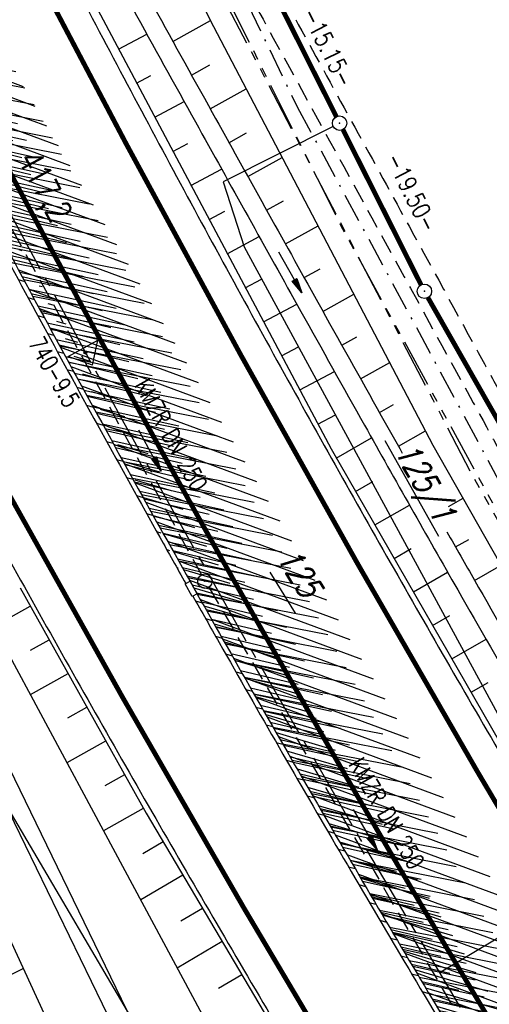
# Model space of a CAD drawing. Extents: x 447882 to 448688, y 437766 to 439043.
# Tile 40 of 121: x 448348 to 448397, y 438149 to 438251. Entities that reach past the tile are written whole.
import ezdxf
from ezdxf.enums import TextEntityAlignment as Align

# ---------------------------------------------------------------- set-up
doc = ezdxf.new("R2010")
doc.units = 0
doc.header["$LTSCALE"] = 2
doc.header["$MEASUREMENT"] = 0
for name, pattern in [('ACHSE', [5.5, 4, -0.5, 0.5, -0.5]), ('AUSGEZOGEN', [0]), ('BAB-FM2', [2.6, 1.5, -0.5, 0.1, -0.5]), ('GESTRICH-X2', [1.5, 1, -0.5]), ('PHANTOMX2', [5, 2.5, -0.5, 0.5, -0.5, 0.5, -0.5])]:
    doc.linetypes.add(name, pattern=pattern)
doc.layers.get('0').update_dxf_attribs({"linetype": 'AUSGEZOGEN'})
for name, color, linetype in [('211-ABSTAND', 8, 'AUSGEZOGEN'), ('211-FLSTNR-BAB', 7, 'AUSGEZOGEN'), ('211-GRENZL-BAB', 7, 'AUSGEZOGEN'), ('211-GRENZP-BAB', 7, 'AUSGEZOGEN'), ('ACHSETOP', 250, 'ACHSE'), ('BAB_FM', 5, 'BAB-FM2'), ('BOESCHG', 250, 'AUSGEZOGEN'), ('DB-Boeschungen', 15, 'CONTINUOUS'), ('FBRTOP', 250, 'AUSGEZOGEN'), ('HEKT_B', 250, 'CONTINUOUS'), ('KANAL', 7, 'GESTRICH-X2'), ('Lichtwellenleiter COLT', 46, 'PHANTOMX2'), ('Lichtwellenleiter GLH', 46, 'PHANTOMX2'), ('MULDE', 250, 'AUSGEZOGEN'), ('Netzknoten_PKT', 7, 'CONTINUOUS'), ('Netzknoten_PKT-NR', 7, 'CONTINUOUS'), ('Netzknoten_SIGNATUR', 7, 'CONTINUOUS'), ('NZ', 250, 'AUSGEZOGEN'), ('PFEIL', 7, 'CONTINUOUS'), ('PFEILTOP', 200, 'AUSGEZOGEN'), ('SCHLITZRINNE', 200, 'AUSGEZOGEN'), ('SCHSYMBOL', 200, 'AUSGEZOGEN'), ('TEXTO', 4, 'CONTINUOUS'), ('WEG', 250, 'GESTRICH-X2')]:
    doc.layers.add(name, color=color, linetype=linetype)
doc.styles.add('ROMANS', font='romans.shx', dxfattribs={"width": 0.8})

# ---------------------------------------------------------------- blocks, each defined once
blk = doc.blocks.new('PFEIL2')
at = {"color": 0}
for p, q in [((0.88, 0), (-2.4, -0.01)), ((0.88, -0.27), (0.88, 0.28)), ((0.88, 0.28), (2.43, 0.01)), ((0.91, 0.27), (0.88, 0.26)), ((0.97, 0.26), (0.88, 0.25)), ((1.02, 0.25), (0.88, 0.23)), ((1.07, 0.24), (0.88, 0.21)), ((1.13, 0.23), (0.88, 0.19)), ((1.18, 0.22), (0.88, 0.17)), ((1.24, 0.21), (0.88, 0.15)), ((1.29, 0.21), (0.88, 0.14)), ((1.34, 0.2), (0.88, 0.12)), ((1.4, 0.19), (0.88, 0.1)), ((1.45, 0.18), (0.88, 0.08)), ((1.51, 0.17), (0.88, 0.06)), ((1.56, 0.16), (0.88, 0.04)), ((1.61, 0.15), (0.88, 0.02)), ((1.67, 0.14), (0.88, 0.01)), ((1.72, 0.13), (0.88, -0.01)), ((1.78, 0.12), (0.88, -0.03)), ((1.83, 0.11), (0.88, -0.05)), ((1.88, 0.1), (0.88, -0.07)), ((1.94, 0.09), (0.88, -0.09)), ((2.05, 0.08), (0.88, -0.12)), ((1.99, 0.08), (0.88, -0.11)), ((2.1, 0.07), (0.88, -0.14)), ((2.15, 0.06), (0.88, -0.16)), ((2.21, 0.05), (0.88, -0.18)), ((2.26, 0.04), (0.88, -0.2)), ((2.32, 0.03), (0.88, -0.22)), ((2.37, 0.02), (0.88, -0.23)), ((2.42, 0.01), (0.88, -0.25)), ((2.43, 0.01), (0.88, -0.27))]:
    blk.add_line(p, q, dxfattribs=at)
blk = doc.blocks.new('GST')
at = {"color": 0}
blk.add_circle((0, 0), 0.75, dxfattribs=at)
blk.add_point((0, 0), dxfattribs=at)
blk = doc.blocks.new('PKT')
at = {"color": 0}
blk.add_circle((0, 0), 0.15, dxfattribs=at)
blk.add_point((0, 0), dxfattribs=at)
blk = doc.blocks.new('Station_Netzknoten')
at = {"layer": 'Netzknoten_SIGNATUR'}
for p, q in [((-1.75, 0.5), (1.75, 0.5)), ((0, -1.5), (-1.75, 0.5)), ((0, -1.5), (1.75, 0.5))]:
    blk.add_line(p, q, dxfattribs=at)
blk.add_point((0, 0), dxfattribs=at)

msp = doc.modelspace()

# ---------------------------------------------------------------- hatches: boundary and pattern name
at = {"layer": 'SCHLITZRINNE'}
h = msp.add_hatch(dxfattribs=at)
h.set_pattern_fill('_USER', color=256, scale=1.5, angle=45, style=0, pattern_type=0)
h.set_pattern_definition([(339.6988, (448289.4614, 438343.1231), (0.5204327, 1.4068226), [])])
edge = h.paths.add_edge_path()
edge.add_arc((449904.24, 439087.13), 1777.86, 203.31812, 203.48267)
edge.add_arc((450830.09, 439489.36), 2787.31, 203.48267, 203.76867)
edge.add_arc((449457.11, 438884.7), 1287.08, 203.76867, 204.19775)
edge.add_arc((451276.92, 439702.47), 3282.18, 204.19775, 204.46645)
edge.add_arc((449906.01, 439078.68), 1776.02, 204.46645, 205.27297)
edge.add_arc((449910.82, 439080.95), 1781.34, 205.27297, 206.07829)
edge.add_arc((451264.49, 439743.47), 3288.45, 206.07829, 206.34674)
edge.add_arc((449467.42, 438853.49), 1283.08, 206.34674, 206.7765)
edge.add_arc((450802.56, 439527.23), 2778.58, 206.7765, 207.06319)
edge.add_arc((449911.38, 439071.91), 1777.82, 207.06319, 207.42161)
edge.add_arc((450110.43, 439175.18), 2002.06, 207.42161, 207.77968)
edge.add_arc((450110.95, 439175.45), 2002.65, 207.77968, 208.13769)
edge.add_arc((450111.73, 439175.87), 2003.53, 208.13769, 208.49541)
edge.add_arc((450113.78, 439176.99), 2005.87, 208.49541, 208.85292)
edge.add_arc((450109.18, 439174.45), 2000.61, 208.85292, 209.21131)
edge.add_arc((450108.36, 439173.99), 1999.67, 209.21131, 209.5698)
edge.add_arc((450107.2, 439173.33), 1998.34, 209.5698, 209.9288)
edge.add_arc((450102.31, 439170.52), 1992.7, 209.9288, 210.28832)
edge.add_arc((450111.32, 439175.78), 2003.13, 210.28832, 210.64578)
edge.add_arc((450119.74, 439180.77), 2012.92, 210.64578, 211.00236)
edge.add_arc((450119.64, 439180.71), 2012.81, 211.00236, 211.35916)
edge.add_arc((450107.59, 439173.36), 1998.69, 211.35916, 211.71723)
edge.add_arc((450101.48, 439169.59), 1991.51, 211.71723, 212.07656)
edge.add_arc((450113.56, 439177.16), 2005.76, 212.07656, 212.43462)
edge.add_arc((450112.63, 439176.56), 2004.66, 212.43462, 212.79251)
edge.add_arc((450107.74, 439173.42), 1998.85, 212.79251, 213.15092)
edge.add_arc((450108.76, 439174.08), 2000.07, 213.15092, 213.50955)
edge.add_arc((450105.42, 439171.87), 1996.06, 213.50955, 213.86854)
edge.add_arc((450110.46, 439175.25), 2002.13, 213.86854, 214.22594)
edge.add_arc((450122.84, 439183.68), 2017.1, 214.22594, 214.58201)
edge.add_arc((450116.67, 439179.42), 2009.61, 214.58201, 214.93982)
edge.add_arc((450097.03, 439165.7), 1985.65, 214.93982, 215.2998)
edge.add_arc((450097.52, 439166.05), 1986.25, 215.2998, 215.6597)
edge.add_arc((450116.05, 439179.34), 2009.05, 215.6597, 216.01756)
edge.add_arc((450123.92, 439185.07), 2018.79, 216.01756, 216.37348)
edge.add_arc((450109.34, 439174.33), 2000.67, 216.37348, 216.72246)
edge.add_arc((451276.92, 439702.47), 3282.68, 204.28079, 204.46645)
edge.add_arc((449906.01, 439078.68), 1776.52, 204.46645, 205.27297)
edge.add_arc((449910.82, 439080.95), 1781.84, 205.27297, 206.01164)
h = msp.add_hatch(dxfattribs=at)
h.set_pattern_fill('_USER', color=256, scale=1.5, angle=45, style=0, pattern_type=0)
h.set_pattern_definition([(343.61786, (448348.5706, 438224.3388), (0.423064, 1.439103), [])])
edge = h.paths.add_edge_path()
edge.add_arc((449904.24, 439087.13), 1777.86, 203.31812, 203.48267)
edge.add_arc((450830.09, 439489.36), 2787.31, 203.48267, 203.76867)
edge.add_arc((449457.11, 438884.7), 1287.08, 203.76867, 204.19775)
edge.add_arc((451276.92, 439702.47), 3282.18, 204.19775, 204.46645)
edge.add_arc((449906.01, 439078.68), 1776.02, 204.46645, 205.27297)
edge.add_arc((449910.82, 439080.95), 1781.34, 205.27297, 206.07829)
edge.add_arc((451264.49, 439743.47), 3288.45, 206.07829, 206.34674)
edge.add_arc((449467.42, 438853.49), 1283.08, 206.34674, 206.7765)
edge.add_arc((450802.56, 439527.23), 2778.58, 206.7765, 207.06319)
edge.add_arc((449911.38, 439071.91), 1777.82, 207.06319, 207.42161)
edge.add_arc((450110.43, 439175.18), 2002.06, 207.42161, 207.77968)
edge.add_arc((450110.95, 439175.45), 2002.65, 207.77968, 208.13769)
edge.add_arc((450111.73, 439175.87), 2003.53, 208.13769, 208.49541)
edge.add_arc((450113.78, 439176.99), 2005.87, 208.49541, 208.85292)
edge.add_arc((450109.18, 439174.45), 2000.61, 208.85292, 209.21131)
edge.add_arc((450108.36, 439173.99), 1999.67, 209.21131, 209.5698)
edge.add_arc((450107.2, 439173.33), 1998.34, 209.5698, 209.9288)
edge.add_arc((450102.31, 439170.52), 1992.7, 209.9288, 210.28832)
edge.add_arc((450111.32, 439175.78), 2003.13, 210.28832, 210.64578)
edge.add_arc((450119.74, 439180.77), 2012.92, 210.64578, 211.00236)
edge.add_arc((450119.64, 439180.71), 2012.81, 211.00236, 211.35916)
edge.add_arc((450107.59, 439173.36), 1998.69, 211.35916, 211.71723)
edge.add_arc((450101.48, 439169.59), 1991.51, 211.71723, 212.07656)
edge.add_arc((450113.56, 439177.16), 2005.76, 212.07656, 212.43462)
edge.add_arc((450112.63, 439176.56), 2004.66, 212.43462, 212.79251)
edge.add_arc((450107.74, 439173.42), 1998.85, 212.79251, 213.15092)
edge.add_arc((450108.76, 439174.08), 2000.07, 213.15092, 213.50955)
edge.add_arc((450105.42, 439171.87), 1996.06, 213.50955, 213.86854)
edge.add_arc((450110.46, 439175.25), 2002.13, 213.86854, 214.22594)
edge.add_arc((450122.84, 439183.68), 2017.1, 214.22594, 214.58201)
edge.add_arc((450116.67, 439179.42), 2009.61, 214.58201, 214.93982)
edge.add_arc((450097.03, 439165.7), 1985.65, 214.93982, 215.2998)
edge.add_arc((450097.52, 439166.05), 1986.25, 215.2998, 215.6597)
edge.add_arc((450116.05, 439179.34), 2009.05, 215.6597, 216.01756)
edge.add_arc((450123.92, 439185.07), 2018.79, 216.01756, 216.37348)
edge.add_arc((450109.34, 439174.33), 2000.67, 216.37348, 216.72246)
edge.add_arc((450110.43, 439175.18), 2002.56, 207.68389, 207.77968)
edge.add_arc((450110.95, 439175.45), 2003.15, 207.77968, 208.13769)
edge.add_arc((450111.73, 439175.87), 2004.03, 208.13769, 208.49541)
edge.add_arc((450113.78, 439176.99), 2006.37, 208.49541, 208.85292)
edge.add_arc((450109.18, 439174.45), 2001.11, 208.85292, 209.21131)
edge.add_arc((450108.36, 439173.99), 2000.17, 209.21131, 209.36904)
h = msp.add_hatch(dxfattribs=at)
h.set_pattern_fill('_USER,_O', color=256, scale=1.5, angle=45, pattern_type=0)
h.set_pattern_definition([(346.6471, (448402.703, 438130.2319), (0.3464215, 1.459449), [])])
edge = h.paths.add_edge_path()
edge.add_arc((449904.24, 439087.13), 1777.86, 203.31812, 203.48267)
edge.add_arc((450830.09, 439489.36), 2787.31, 203.48267, 203.76867)
edge.add_arc((449457.11, 438884.7), 1287.08, 203.76867, 204.19775)
edge.add_arc((451276.92, 439702.47), 3282.18, 204.19775, 204.46645)
edge.add_arc((449906.01, 439078.68), 1776.02, 204.46645, 205.27297)
edge.add_arc((449910.82, 439080.95), 1781.34, 205.27297, 206.07829)
edge.add_arc((451264.49, 439743.47), 3288.45, 206.07829, 206.34674)
edge.add_arc((449467.42, 438853.49), 1283.08, 206.34674, 206.7765)
edge.add_arc((450802.56, 439527.23), 2778.58, 206.7765, 207.06319)
edge.add_arc((449911.38, 439071.91), 1777.82, 207.06319, 207.42161)
edge.add_arc((450110.43, 439175.18), 2002.06, 207.42161, 207.77968)
edge.add_arc((450110.95, 439175.45), 2002.65, 207.77968, 208.13769)
edge.add_arc((450111.73, 439175.87), 2003.53, 208.13769, 208.49541)
edge.add_arc((450113.78, 439176.99), 2005.87, 208.49541, 208.85292)
edge.add_arc((450109.18, 439174.45), 2000.61, 208.85292, 209.21131)
edge.add_arc((450108.36, 439173.99), 1999.67, 209.21131, 209.5698)
edge.add_arc((450107.2, 439173.33), 1998.34, 209.5698, 209.9288)
edge.add_arc((450102.31, 439170.52), 1992.7, 209.9288, 210.28832)
edge.add_arc((450111.32, 439175.78), 2003.13, 210.28832, 210.64578)
edge.add_arc((450119.74, 439180.77), 2012.92, 210.64578, 211.00236)
edge.add_arc((450119.64, 439180.71), 2012.81, 211.00236, 211.35916)
edge.add_arc((450107.59, 439173.36), 1998.69, 211.35916, 211.71723)
edge.add_arc((450101.48, 439169.59), 1991.51, 211.71723, 212.07656)
edge.add_arc((450113.56, 439177.16), 2005.76, 212.07656, 212.43462)
edge.add_arc((450112.63, 439176.56), 2004.66, 212.43462, 212.79251)
edge.add_arc((450107.74, 439173.42), 1998.85, 212.79251, 213.15092)
edge.add_arc((450108.76, 439174.08), 2000.07, 213.15092, 213.50955)
edge.add_arc((450105.42, 439171.87), 1996.06, 213.50955, 213.86854)
edge.add_arc((450110.46, 439175.25), 2002.13, 213.86854, 214.22594)
edge.add_arc((450122.84, 439183.68), 2017.1, 214.22594, 214.58201)
edge.add_arc((450116.67, 439179.42), 2009.61, 214.58201, 214.93982)
edge.add_arc((450097.03, 439165.7), 1985.65, 214.93982, 215.2998)
edge.add_arc((450097.52, 439166.05), 1986.25, 215.2998, 215.6597)
edge.add_arc((450116.05, 439179.34), 2009.05, 215.6597, 216.01756)
edge.add_arc((450123.92, 439185.07), 2018.79, 216.01756, 216.37348)
edge.add_arc((450109.34, 439174.33), 2000.67, 216.37348, 216.72246)
edge.add_arc((450119.64, 439180.71), 2013.31, 211.12891, 211.35916)
edge.add_arc((450107.59, 439173.36), 1999.19, 211.35916, 211.71723)
edge.add_arc((450101.48, 439169.59), 1992.01, 211.71723, 212.07656)
edge.add_arc((450113.56, 439177.16), 2006.26, 212.07656, 212.23445)
h = msp.add_hatch(dxfattribs=at)
h.set_pattern_fill('_USER,_O', color=256, scale=1.5, angle=45, pattern_type=0)
h.set_pattern_definition([(347.6119, (448421.49, 438100.1306), (0.321798, 1.4650754), [])])
edge = h.paths.add_edge_path()
edge.add_arc((449904.24, 439087.13), 1777.86, 203.31812, 203.48267)
edge.add_arc((450830.09, 439489.36), 2787.31, 203.48267, 203.76867)
edge.add_arc((449457.11, 438884.7), 1287.08, 203.76867, 204.19775)
edge.add_arc((451276.92, 439702.47), 3282.18, 204.19775, 204.46645)
edge.add_arc((449906.01, 439078.68), 1776.02, 204.46645, 205.27297)
edge.add_arc((449910.82, 439080.95), 1781.34, 205.27297, 206.07829)
edge.add_arc((451264.49, 439743.47), 3288.45, 206.07829, 206.34674)
edge.add_arc((449467.42, 438853.49), 1283.08, 206.34674, 206.7765)
edge.add_arc((450802.56, 439527.23), 2778.58, 206.7765, 207.06319)
edge.add_arc((449911.38, 439071.91), 1777.82, 207.06319, 207.42161)
edge.add_arc((450110.43, 439175.18), 2002.06, 207.42161, 207.77968)
edge.add_arc((450110.95, 439175.45), 2002.65, 207.77968, 208.13769)
edge.add_arc((450111.73, 439175.87), 2003.53, 208.13769, 208.49541)
edge.add_arc((450113.78, 439176.99), 2005.87, 208.49541, 208.85292)
edge.add_arc((450109.18, 439174.45), 2000.61, 208.85292, 209.21131)
edge.add_arc((450108.36, 439173.99), 1999.67, 209.21131, 209.5698)
edge.add_arc((450107.2, 439173.33), 1998.34, 209.5698, 209.9288)
edge.add_arc((450102.31, 439170.52), 1992.7, 209.9288, 210.28832)
edge.add_arc((450111.32, 439175.78), 2003.13, 210.28832, 210.64578)
edge.add_arc((450119.74, 439180.77), 2012.92, 210.64578, 211.00236)
edge.add_arc((450119.64, 439180.71), 2012.81, 211.00236, 211.35916)
edge.add_arc((450107.59, 439173.36), 1998.69, 211.35916, 211.71723)
edge.add_arc((450101.48, 439169.59), 1991.51, 211.71723, 212.07656)
edge.add_arc((450113.56, 439177.16), 2005.76, 212.07656, 212.43462)
edge.add_arc((450112.63, 439176.56), 2004.66, 212.43462, 212.79251)
edge.add_arc((450107.74, 439173.42), 1998.85, 212.79251, 213.15092)
edge.add_arc((450108.76, 439174.08), 2000.07, 213.15092, 213.50955)
edge.add_arc((450105.42, 439171.87), 1996.06, 213.50955, 213.86854)
edge.add_arc((450110.46, 439175.25), 2002.13, 213.86854, 214.22594)
edge.add_arc((450122.84, 439183.68), 2017.1, 214.22594, 214.58201)
edge.add_arc((450116.67, 439179.42), 2009.61, 214.58201, 214.93982)
edge.add_arc((450097.03, 439165.7), 1985.65, 214.93982, 215.2998)
edge.add_arc((450097.52, 439166.05), 1986.25, 215.2998, 215.6597)
edge.add_arc((450116.05, 439179.34), 2009.05, 215.6597, 216.01756)
edge.add_arc((450123.92, 439185.07), 2018.79, 216.01756, 216.37348)
edge.add_arc((450109.34, 439174.33), 2000.67, 216.37348, 216.72246)
edge.add_arc((450113.56, 439177.16), 2006.26, 212.27737, 212.43462)
edge.add_arc((450112.63, 439176.56), 2005.16, 212.43462, 212.79251)
edge.add_arc((450107.74, 439173.42), 1999.35, 212.79251, 213.09076)
h = msp.add_hatch(dxfattribs=at)
h.set_pattern_fill('_USER,_O', color=256, scale=1.5, angle=45, pattern_type=0)
h.set_pattern_definition([(348.87313, (448443.181, 438066.7889), (0.289473, 1.4718034), [])])
edge = h.paths.add_edge_path()
edge.add_arc((449904.24, 439087.13), 1777.86, 203.31812, 203.48267)
edge.add_arc((450830.09, 439489.36), 2787.31, 203.48267, 203.76867)
edge.add_arc((449457.11, 438884.7), 1287.08, 203.76867, 204.19775)
edge.add_arc((451276.92, 439702.47), 3282.18, 204.19775, 204.46645)
edge.add_arc((449906.01, 439078.68), 1776.02, 204.46645, 205.27297)
edge.add_arc((449910.82, 439080.95), 1781.34, 205.27297, 206.07829)
edge.add_arc((451264.49, 439743.47), 3288.45, 206.07829, 206.34674)
edge.add_arc((449467.42, 438853.49), 1283.08, 206.34674, 206.7765)
edge.add_arc((450802.56, 439527.23), 2778.58, 206.7765, 207.06319)
edge.add_arc((449911.38, 439071.91), 1777.82, 207.06319, 207.42161)
edge.add_arc((450110.43, 439175.18), 2002.06, 207.42161, 207.77968)
edge.add_arc((450110.95, 439175.45), 2002.65, 207.77968, 208.13769)
edge.add_arc((450111.73, 439175.87), 2003.53, 208.13769, 208.49541)
edge.add_arc((450113.78, 439176.99), 2005.87, 208.49541, 208.85292)
edge.add_arc((450109.18, 439174.45), 2000.61, 208.85292, 209.21131)
edge.add_arc((450108.36, 439173.99), 1999.67, 209.21131, 209.5698)
edge.add_arc((450107.2, 439173.33), 1998.34, 209.5698, 209.9288)
edge.add_arc((450102.31, 439170.52), 1992.7, 209.9288, 210.28832)
edge.add_arc((450111.32, 439175.78), 2003.13, 210.28832, 210.64578)
edge.add_arc((450119.74, 439180.77), 2012.92, 210.64578, 211.00236)
edge.add_arc((450119.64, 439180.71), 2012.81, 211.00236, 211.35916)
edge.add_arc((450107.59, 439173.36), 1998.69, 211.35916, 211.71723)
edge.add_arc((450101.48, 439169.59), 1991.51, 211.71723, 212.07656)
edge.add_arc((450113.56, 439177.16), 2005.76, 212.07656, 212.43462)
edge.add_arc((450112.63, 439176.56), 2004.66, 212.43462, 212.79251)
edge.add_arc((450107.74, 439173.42), 1998.85, 212.79251, 213.15092)
edge.add_arc((450108.76, 439174.08), 2000.07, 213.15092, 213.50955)
edge.add_arc((450105.42, 439171.87), 1996.06, 213.50955, 213.86854)
edge.add_arc((450110.46, 439175.25), 2002.13, 213.86854, 214.22594)
edge.add_arc((450122.84, 439183.68), 2017.1, 214.22594, 214.58201)
edge.add_arc((450116.67, 439179.42), 2009.61, 214.58201, 214.93982)
edge.add_arc((450097.03, 439165.7), 1985.65, 214.93982, 215.2998)
edge.add_arc((450097.52, 439166.05), 1986.25, 215.2998, 215.6597)
edge.add_arc((450116.05, 439179.34), 2009.05, 215.6597, 216.01756)
edge.add_arc((450123.92, 439185.07), 2018.79, 216.01756, 216.37348)
edge.add_arc((450109.34, 439174.33), 2000.67, 216.37348, 216.72246)
edge.add_arc((450107.74, 439173.42), 1999.35, 213.13382, 213.15092)
edge.add_arc((450108.76, 439174.08), 2000.57, 213.15092, 213.50955)
edge.add_arc((450105.42, 439171.87), 1996.56, 213.50955, 213.86854)
edge.add_arc((450110.46, 439175.25), 2002.63, 213.86854, 214.22594)
edge.add_arc((450122.84, 439183.68), 2017.6, 214.22594, 214.58201)
edge.add_arc((450116.67, 439179.42), 2010.11, 214.58201, 214.80582)

# ---------------------------------------------------------------- linework, layer by layer
at = {"layer": '211-FLSTNR-BAB'}
for p, q in [((448385.85, 438207.87), (448391.42, 438197.97)), ((448373.96, 438194.22), (448376.59, 438189.97))]:
    msp.add_line(p, q, dxfattribs=at)
at = {"layer": '211-GRENZL-BAB', "const_width": 0.5, "flags": 128}
for points in [[(448380.84, 438241.41), (448374.71, 438253.6)], [(448381.52, 438240.07), (448389.61, 438223.99)], [(448390.32, 438222.67), (448422.29, 438166.5)]]:
    msp.add_lwpolyline(points, dxfattribs=at)
at = {"layer": '211-GRENZL-BAB', "flags": 128}
for points in [[(448380.51, 438240.4), (448369.12, 438234.67)], [(448369.12, 438234.67), (448371.28, 438227.93)], [(448371.28, 438227.93), (448398.84, 438177.15)], [(448388.09, 438099.57), (448347.21, 438169.19)]]:
    msp.add_lwpolyline(points, dxfattribs=at)
at = {"layer": 'ACHSETOP', "flags": 128}
msp.add_lwpolyline([(448115.4, 438985.5), (448118.19, 438967.92), (448126.05, 438918.54), (448129.98, 438893.85), (448133.91, 438869.16), (448135.23, 438860.86), (448137.9, 438844.48), (448142.19, 438819.85), (448146.79, 438795.28), (448151.69, 438770.76), (448156.9, 438746.31), (448162.41, 438721.93), (448168.23, 438697.61), (448174.35, 438673.38), (448180.77, 438649.22), (448187.49, 438625.14), (448194.52, 438601.14), (448201.84, 438577.24), (448209.47, 438553.43), (448217.39, 438529.72), (448225.6, 438506.11), (448234.11, 438482.6), (448242.91, 438459.2), (448252.01, 438435.92), (448261.4, 438412.74), (448271.07, 438389.69), (448281.03, 438366.76), (448291.28, 438343.96), (448312.62, 438298.75), (448323.72, 438276.34), (448335.09, 438254.08), (448346.74, 438231.96), (448358.67, 438209.99), (448370.87, 438188.17), (448383.35, 438166.51), (448396.09, 438145), (448409.1, 438123.65), (448422.38, 438102.47), (448435.91, 438081.45), (448449.72, 438060.6), (448463.78, 438039.93), (448478.1, 438019.44), (448492.67, 437999.13), (448507.5, 437979), (448522.57, 437959.06), (448537.9, 437939.3), (448542.93, 437932.98)], dxfattribs=at)
at = {"layer": 'BAB_FM'}
msp.add_lwpolyline([(448222.46, 438623.24), (448223.25, 438620.35), (448227.9, 438606.56), (448242.69, 438558.79), (448258.73, 438512.64), (448276.48, 438464.63), (448293.82, 438421.07), (448313.44, 438376.63), (448333.23, 438332.82), (448355.85, 438285.8), (448376.78, 438242.44), (448401.48, 438196.64), (448423.57, 438156.34), (448448.85, 438114.34), (448476.37, 438073.78), (448505.23, 438031.54), (448523.44, 438007.89), (448529.19, 437999.5), (448545.84, 437975.57), (448566.77, 437952.41), (448573.97, 437944.07)], dxfattribs=at)
at = {"layer": 'BOESCHG'}
for p, q in [((448363.91, 438249.21), (448367.8, 438251.36)), ((448358.27, 438248.42), (448361.2, 438249.97)), ((448365.84, 438245.71), (448367.75, 438246.77)), ((448360.15, 438244.89), (448361.64, 438245.68)), ((448367.78, 438242.21), (448371.51, 438244.29)), ((448362.03, 438241.35), (448365.07, 438242.97)), ((448369.72, 438238.72), (448371.55, 438239.73)), ((448363.9, 438237.82), (448365.46, 438238.65)), ((448371.67, 438235.22), (448375.23, 438237.2)), ((448365.78, 438234.29), (448368.96, 438235.98)), ((448373.61, 438231.73), (448375.35, 438232.69)), ((448367.66, 438230.76), (448369.28, 438231.62)), ((448375.56, 438228.23), (448378.94, 438230.11)), ((448369.54, 438227.22), (448372.85, 438228.99)), ((448377.5, 438224.74), (448379.15, 438225.65)), ((448371.41, 438223.69), (448373.1, 438224.59)), ((448379.45, 438221.24), (448382.65, 438223.03)), ((448373.29, 438220.16), (448376.74, 438222)), ((448381.4, 438217.75), (448382.95, 438218.62)), ((448375.17, 438216.63), (448376.93, 438217.56)), ((448383.35, 438214.26), (448386.37, 438215.94)), ((448377.04, 438213.1), (448380.64, 438215.01)), ((448385.3, 438210.77), (448386.76, 438211.58)), ((448378.92, 438209.56), (448380.76, 438210.54)), ((448380.83, 438206.05), (448384.48, 438208.15)), ((448387.26, 438207.28), (448390.08, 438208.86)), ((448382.82, 438202.58), (448384.63, 438203.62)), ((448384.82, 438199.12), (448388.41, 438201.18)), ((448392.46, 438201.03), (448393.97, 438201.89)), ((448393.17, 438196.84), (448394.56, 438197.62)), ((448386.81, 438195.65), (448388.6, 438196.67)), ((448395.16, 438193.36), (448397.91, 438194.94)), ((448388.81, 438192.18), (448392.36, 438194.23)), ((448345.37, 438188.59), (448349.14, 438190.7)), ((448390.8, 438188.71), (448392.58, 438189.73)), ((448349.18, 438186.14), (448351.09, 438187.22)), ((448392.8, 438185.25), (448396.34, 438187.28)), ((448349.17, 438181.55), (448353.05, 438183.73)), ((448394.79, 438181.78), (448396.56, 438182.8)), ((448353.03, 438179.13), (448355.01, 438180.24)), ((448352.96, 438174.5), (448356.96, 438176.75)), ((448356.89, 438172.12), (448358.92, 438173.26)), ((448356.75, 438167.46), (448360.87, 438169.77)), ((448360.8, 438165.08), (448362.9, 438166.32)), ((448360.59, 438160.31), (448364.93, 438162.88)), ((448364.72, 438158.11), (448366.97, 438159.43)), ((448364.37, 438153.25), (448369.01, 438155.99)), ((448368.65, 438151.13), (448371.04, 438152.55))]:
    msp.add_line(p, q, dxfattribs=at)
at = {"layer": 'BOESCHG', "flags": 128}
for points in [[(448293.46, 438385.66), (448293.83, 438384.96), (448295.35, 438379.05), (448296.39, 438375.1), (448322.12, 438319.37), (448340.9, 438281.11), (448380.29, 438206.99), (448403.02, 438167.48), (448450.05, 438091.71), (448475.64, 438053.52), (448507.38, 438008.77), (448509.1, 438008.67)], [(448299.76, 438259.05), (448319.34, 438216.36), (448357.45, 438133.52), (448369.96, 438108.84), (448387.43, 438070.89), (448413.5, 438021.3), (448441.74, 437968.59), (448452.56, 437949.71), (448465.65, 437926.23)]]:
    msp.add_lwpolyline(points, dxfattribs=at)
at = {"layer": 'BOESCHG'}
for points in [[(448514.33, 438013.48), (448495.28, 438040.56), (448473.96, 438072.82), (448470.92, 438075.8), (448457.62, 438095.59), (448443.04, 438118.88), (448420.8, 438154.61), (448390.87, 438207.36), (448367.76, 438251.44), (448352.61, 438282.5), (448337.62, 438313.09), (448323.02, 438344.28), (448316.39, 438361.58)], [(448373.03, 438136.09), (448370.99, 438140.91), (448356.74, 438167.48), (448334.74, 438208.34), (448315.68, 438245.13), (448295.63, 438285.66), (448280.33, 438318.5)], [(448348.08, 438192.59), (448361.15, 438169.27), (448377.38, 438141.83)]]:
    msp.add_lwpolyline(points, dxfattribs=at)
at = {"layer": 'DB-Boeschungen', "linetype": 'Continuous'}
msp.add_line((448343.36, 438150.72), (448348.42, 438153.15), dxfattribs=at)
at = {"layer": 'FBRTOP'}
for points in [[(448131.68, 438991.32, -0.000001), (448134.98, 438970.59, -0.000001), (448138.91, 438945.9, 0.000002), (448142.84, 438921.21, 0.000007)], [(448350.18, 438261.91, 0.001562), (448355.93, 438250.93, 0.001562), (448361.74, 438239.98, 0.001561), (448367.61, 438229.07, 0.00156), (448373.56, 438218.2, 0.001564), (448379.58, 438207.36, 0.001564), (448385.66, 438196.56, 0.001566), (448391.81, 438185.79, 0.001569), (448398.03, 438175.08, 0.00156), (448404.3, 438164.41, 0.001556), (448410.66, 438153.75, 0.001557), (448417.09, 438143.13, 0.001562)], [(448314.65, 438256.09, 0.001564), (448319.78, 438246.14, 0.001562), (448325.62, 438234.97, 0.001562), (448331.53, 438223.83, 0.001561), (448337.51, 438212.73, 0.00156), (448343.56, 438201.67, 0.001564), (448349.68, 438190.64, 0.001564), (448355.87, 438179.66, 0.001566), (448362.13, 438168.7, 0.001569), (448368.45, 438157.81, 0.00156), (448374.83, 438146.95, 0.001556)]]:
    msp.add_lwpolyline(points, format="xyb", dxfattribs=at)
at = {"layer": 'FBRTOP', "const_width": 0.5}
for points in [[(448117.31, 438986.19, -0.000001), (448120.17, 438968.23, -0.000001), (448124.1, 438943.54, 0.000002), (448128.03, 438918.85, 0.000007)], [(448336.87, 438255, 0.001562), (448342.65, 438243.94, 0.001562), (448348.51, 438232.91, 0.001561), (448354.43, 438221.92, 0.00156), (448360.42, 438210.96, 0.001564), (448366.48, 438200.04, 0.001564), (448372.61, 438189.16, 0.001566), (448378.81, 438178.31, 0.001569), (448385.07, 438167.51, 0.00156), (448391.4, 438156.76, 0.001556), (448397.8, 438146.03, 0.001557)]]:
    msp.add_lwpolyline(points, format="xyb", dxfattribs=at)
for points in [[(448238.8, 438510.79), (448247.25, 438487.45), (448255.99, 438464.21), (448265.02, 438441.09), (448274.34, 438418.08), (448283.94, 438395.19), (448293.84, 438372.42), (448303.99, 438349.82), (448325.23, 438304.84), (448336.23, 438282.64), (448347.52, 438260.53), (448359.09, 438238.57), (448370.93, 438216.75), (448383.05, 438195.08), (448395.44, 438173.57), (448408.09, 438152.21), (448421.01, 438131.01), (448434.19, 438109.97), (448447.64, 438089.11), (448461.34, 438068.41), (448475.3, 438047.88), (448489.52, 438027.53), (448503.99, 438007.36), (448518.72, 437987.37)], [(448212.41, 438501.42), (448220.98, 438477.75), (448229.84, 438454.19), (448239, 438430.74), (448248.45, 438407.41), (448258.19, 438384.19), (448268.23, 438361.1), (448278.56, 438338.1), (448300.02, 438292.65), (448311.21, 438270.05), (448322.67, 438247.63), (448334.4, 438225.36), (448346.41, 438203.24), (448358.7, 438181.26), (448371.26, 438159.44), (448384.09, 438137.79), (448397.19, 438116.29), (448410.56, 438094.96), (448424.19, 438073.79), (448438.09, 438052.8), (448452.25, 438031.99), (448466.67, 438011.35), (448481.35, 437990.9)]]:
    msp.add_lwpolyline(points, dxfattribs=at)
at = {"layer": 'KANAL'}
for p, q in [((448338.59, 438245.56), (448366.88, 438193.94)), ((448367.63, 438192.66), (448397.03, 438142.12))]:
    msp.add_line(p, q, dxfattribs=at)
at = {"layer": 'Lichtwellenleiter COLT', "flags": 128}
msp.add_lwpolyline([(448141.85, 438994.95), (448144.2, 438979.77), (448153.62, 438912.71), (448156.26, 438894.98), (448169.88, 438821.47), (448188.41, 438734.18), (448198.38, 438692.78), (448214.84, 438641.2), (448220.68, 438619.94), (448236.4, 438573.33), (448238.97, 438560.54), (448246.79, 438537.89), (448271.3, 438467.85), (448288.71, 438424.89), (448294.33, 438414.96), (448298.99, 438403.54), (448304.4, 438393.18), (448327.47, 438339.57), (448344.22, 438304.23), (448364.68, 438262.22), (448390.82, 438212.12), (448394.88, 438204.34), (448414.03, 438170.37), (448451.89, 438109.11), (448451.89, 438109.11), (448484.59, 438058.55), (448501.75, 438035.75), (448517.38, 438012.31), (448522.17, 438004.42), (448531.09, 437990.21), (448539.58, 437979.52), (448546.51, 437970.68), (448549.23, 437965.9), (448553.09, 437959.91), (448553.09, 437959.91), (448567.49, 437941.76)], dxfattribs=at)
at = {"layer": 'Lichtwellenleiter GLH', "flags": 128}
msp.add_lwpolyline([(448142.36, 438995.14), (448147.84, 438959.61), (448154.42, 438910.71), (448156.07, 438898.83), (448157.9, 438888.53), (448166.44, 438840.09), (448182.54, 438758.01), (448182.54, 438758.01), (448220.53, 438619.85), (448220.53, 438619.85), (448251.78, 438521.83), (448258.37, 438500.83), (448277.71, 438449.88), (448291.78, 438420.41), (448294.17, 438414.87), (448298.84, 438403.45), (448304.25, 438393.09), (448345.2, 438302.36), (448381.31, 438230.11), (448415.11, 438168.31), (448419.91, 438160.49), (448420.72, 438158.16), (448503.05, 438031.34), (448522.17, 438004.42), (448532.91, 437989.33), (448539.67, 437979.78), (448549.91, 437964.58), (448559.07, 437950.98), (448566.79, 437941.51)], dxfattribs=at)
at = {"layer": 'MULDE'}
for points in [[(448297.65, 438384.65, 0.00275), (448305.87, 438364.5, 0.005698), (448310.49, 438353.7, 0.000205), (448323.85, 438323.43, 0.002509), (448324.96, 438320.95, 0.006215), (448336.09, 438297.22, 0.009397), (448343.95, 438281.74, 0.002639), (448353.3, 438264.39, 0.001939), (448366.24, 438240.88, 0.000352), (448377.16, 438221.24, 0.000586), (448383.75, 438209.46, 0.002241), (448393.41, 438192.38, 0.001621), (448406.96, 438168.89, 0.005118), (448422.18, 438143.29, 0.006504), (448434.63, 438123.42, 0.00233), (448442.65, 438111.1, -0.001724), (448453.5, 438094.48, -0.001778), (448459.88, 438084.57, 0.000475), (448483.64, 438047.42, 0.009177), (448491.12, 438036.21, 0.004071), (448508.59, 438011.46, 0.004071)], [(448311.24, 438356.96, 0.001304), (448312.31, 438354.5, 0.000205), (448325.68, 438324.24, 0.002509), (448326.78, 438321.78, 0.006215), (448337.89, 438298.09, 0.009397), (448345.72, 438282.68, 0.002639), (448355.06, 438265.34, 0.001939), (448367.99, 438241.85, 0.000352), (448378.91, 438222.21, 0.000586), (448385.49, 438210.43, 0.000508), (448387.67, 438206.56, 0.001621)], [(448392.28, 438198.42, 0.000663), (448395.15, 438193.38, 0.001621), (448408.69, 438169.89, 0.005118), (448423.89, 438144.33, 0.003547), (448430.6, 438133.48, 0.00233)]]:
    msp.add_lwpolyline(points, format="xyb", dxfattribs=at)
for points in [[(448274.25, 438326.61), (448285.67, 438300.94), (448302.71, 438264.24), (448324.54, 438218.71), (448345.81, 438176.23), (448364.08, 438138.62)], [(448300.91, 438263.38), (448322.74, 438217.83), (448344.01, 438175.34), (448362.28, 438137.76)]]:
    msp.add_lwpolyline(points, dxfattribs=at)
at = {"layer": 'NZ'}
msp.add_line((448391.47, 438152.72), (448433.9, 438177.96), dxfattribs=at)
at = {"layer": 'SCHLITZRINNE'}
for p, q in [((448366.26, 438191.24), (448366.94, 438191.06)), ((448367.3, 438189.41), (448367.97, 438189.23)), ((448368.33, 438187.58), (448369.01, 438187.4)), ((448369.37, 438185.75), (448370.05, 438185.57)), ((448370.42, 438183.91), (448371.1, 438183.73)), ((448371.46, 438182.08), (448372.14, 438181.9)), ((448372.51, 438180.25), (448373.19, 438180.06)), ((448373.56, 438178.41), (448374.25, 438178.23)), ((448374.62, 438176.57), (448375.3, 438176.39)), ((448375.68, 438174.74), (448376.36, 438174.55)), ((448376.74, 438172.9), (448377.42, 438172.72)), ((448377.8, 438171.06), (448378.49, 438170.88)), ((448378.87, 438169.22), (448379.56, 438169.04)), ((448379.94, 438167.38), (448380.63, 438167.2)), ((448381.01, 438165.54), (448381.7, 438165.36)), ((448382.09, 438163.7), (448382.78, 438163.51)), ((448383.17, 438161.86), (448383.86, 438161.67)), ((448384.25, 438160.01), (448384.94, 438159.83)), ((448385.34, 438158.17), (448386.03, 438157.98)), ((448386.43, 438156.32), (448387.12, 438156.14)), ((448387.52, 438154.48), (448388.21, 438154.29)), ((448388.62, 438152.63), (448389.31, 438152.44)), ((448389.72, 438150.78), (448390.41, 438150.59))]:
    msp.add_line(p, q, dxfattribs=at)
for points in [[(448333.32, 438253.16, 0.001562), (448339.11, 438242.07, 0.001562), (448344.98, 438231.02, 0.001561), (448350.91, 438220.01, 0.00156), (448356.92, 438209.03, 0.001564), (448362.99, 438198.09, 0.001564), (448369.13, 438187.18, 0.001566), (448375.35, 438176.31, 0.001569), (448381.62, 438165.5, 0.00156), (448387.96, 438154.72, 0.001556), (448394.37, 438143.97, 0.001557)], [(448337.11, 438244.8, 0.000418), (448338.67, 438241.84, 0.001562), (448344.54, 438230.78, 0.001561), (448350.48, 438219.77, 0.00156), (448356.48, 438208.79, 0.001564), (448362.56, 438197.84, 0.000688), (448365.25, 438193.04, 0.001566)], [(448365.99, 438191.73, 0.000688), (448368.7, 438186.94, 0.001566), (448374.91, 438176.06, 0.001569), (448381.19, 438165.24, 0.00156), (448387.53, 438154.47, 0.001556), (448393.95, 438143.71, 0.000366), (448395.46, 438141.19, 0.001562)]]:
    msp.add_lwpolyline(points, format="xyb", dxfattribs=at)
at = {"layer": 'SCHSYMBOL'}
msp.add_lwpolyline([(448365.69, 438193.28), (448366.42, 438191.97), (448365.92, 438191.69), (448365.18, 438193)], close=True, dxfattribs=at)
at = {"layer": 'WEG', "flags": 128}
for points in [[(448353.17, 438417.67, 0.01718), (448349.33, 438417.38, 0.037815), (448347.61, 438417.06, 0.002671), (448342.75, 438415.73, 0.005288), (448340.31, 438415.02, 0.00781), (448336.3, 438413.74, 0.002467), (448323.7, 438409.43, 0.023331), (448311.01, 438404.35, 0.079842), (448307.66, 438402.13, 0.0489), (448306.63, 438400.97, 0.07614), (448306.17, 438400.08, 0.039169), (448305.92, 438399.07, 0.054835), (448305.88, 438398.32, 0.037995), (448306.05, 438396.95, 0.044602), (448306.39, 438395.83, 0.016817), (448308.18, 438391.76, -0.01091), (448311.01, 438385.53, -0.001533), (448315.09, 438375.91, 0.004215), (448316.59, 438372.42, 0.001008), (448318.9, 438367.22, 0.002624), (448319.8, 438365.22, 0.000272), (448322.67, 438358.97, -0.000221), (448326.2, 438351.28, -0.000021), (448327.57, 438348.27, -0.000041), (448328.28, 438346.74, -0.00253), (448330.99, 438340.75, 0.001084), (448337.27, 438326.74, 0.00085), (448340.49, 438319.62, 0.001367), (448342.52, 438315.21, 0.00685), (448344.2, 438311.7, 0.004536), (448346.86, 438306.45, 0.003094), (448351.53, 438297.57, 0.002219), (448358.18, 438285.26, 0.000061), (448367.67, 438267.87, 0.000184), (448370.82, 438262.1, 0.000007), (448375.98, 438252.67, 0.000185), (448376.17, 438252.31, 0.000034), (448382.01, 438241.66, -0.000005), (448387.85, 438231.01, -0.000006), (448396.04, 438216.05, -0.000021), (448398.26, 438212, -0.00055), (448398.61, 438211.38, -0.000035), (448403.97, 438201.53, -0.000449), (448409.63, 438191.11, 0.00014), (448427.76, 438157.72, 0.001303), (448443.28, 438129.32, 0.006754), (448446.37, 438123.89, 0.012316), (448447.01, 438122.85, 0.028069), (448447.32, 438122.42, 0.0261), (448447.33, 438122.41, 0.003562), (448447.73, 438121.72)], [(448315.2, 438368.24, 0.00429), (448317.1, 438363.99, 0.000438), (448321.64, 438354.11, -0.000503), (448325.59, 438345.51, -0.00327), (448334.56, 438325.54, 0.005621), (448339.84, 438313.95, 0.010813), (448344.23, 438305.08, 0.004447), (448355.58, 438283.84, 0.000114), (448368.22, 438260.68, 0.000269), (448373.58, 438250.89, 0.000135), (448385.25, 438229.59, -0.000151), (448395.67, 438210.58, -0.000992), (448401.37, 438200.12, 0.000237), (448425.16, 438156.31, 0.002436), (448443.78, 438122.45, 0.03937), (448445.1, 438120.46, 0.032209), (448445.11, 438120.45, 0.00057), (448445.34, 438120.22)]]:
    msp.add_lwpolyline(points, format="xyb", dxfattribs=at)

# ---------------------------------------------------------------- block references
at = {"layer": '211-GRENZP-BAB', "rotation": 289.6609145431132}
for p in [(448381.18, 438240.74), (448389.95, 438223.32)]:
    msp.add_blockref('GST', p, dxfattribs=at)
at = {"layer": 'Netzknoten_PKT'}
msp.add_blockref('PKT', (448354.85, 438216.97), dxfattribs=at)
at = {"layer": 'Netzknoten_SIGNATUR', "rotation": 29.19198949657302}
msp.add_blockref('Station_Netzknoten', (448354.85, 438216.97), dxfattribs=at)
at = {"layer": 'PFEIL'}
for p, rotation in [((448361.53, 438206.82), 298.7188999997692), ((448383.82, 438167.57), 300.2039999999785)]:
    msp.add_blockref('PFEIL2', p, dxfattribs=dict(at, rotation=rotation))
at = {"layer": 'PFEILTOP', "rotation": 299.1173629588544}
msp.add_blockref('PFEIL2', (448376.06, 438225.27), dxfattribs=at)
at = {"layer": 'SCHSYMBOL', "rotation": 299.3910999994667}
msp.add_blockref('GST', (448367.23, 438193.29), dxfattribs=at)

# ---------------------------------------------------------------- texts
at = {"layer": '211-ABSTAND', "char_height": 1.8, "attachment_point": 5, "style": 'ROMANS'}
for s, insert, rotation in [('-15.15-', (448379.97, 438248.61), 296.7184), ('\\A1;-19.50-', (448388.66, 438233.59), 296.7236)]:
    msp.add_mtext(s, dxfattribs=dict(at, insert=insert, rotation=rotation))
at = {"layer": '211-FLSTNR-BAB', "style": 'ROMANS', "oblique": 15, "width": 0.8}
for s, rotation, p in [('125/1', 299.6981, (448386.79, 438206.78)), ('125', 301.6599, (448374.61, 438195.76))]:
    msp.add_text(s, height=2.5, rotation=rotation, dxfattribs=at).set_placement(p)
at = {"layer": 'HEKT_B', "style": 'ROMANS', "width": 0.8}
msp.add_text('417,2', height=2.5, rotation=298.1376, dxfattribs=at).set_placement((448347.78, 438237.03))
at = {"layer": 'Netzknoten_PKT-NR', "style": 'ROMANS', "width": 0.75}
msp.add_text('740-9.5', height=1.8, rotation=299.5864, dxfattribs=at).set_placement((448352.77, 438211.11), align=Align.RIGHT)
at = {"layer": 'TEXTO', "style": 'ROMANS', "width": 0.75}
for rotation, p in [(298.7189, (448362.92, 438208)), (300.204, (448385.27, 438168.79))]:
    msp.add_text('KMZR DN 250', height=1.8, rotation=rotation, dxfattribs=at).set_placement(p, align=Align.CENTER)

doc.saveas('drawing.dxf')
